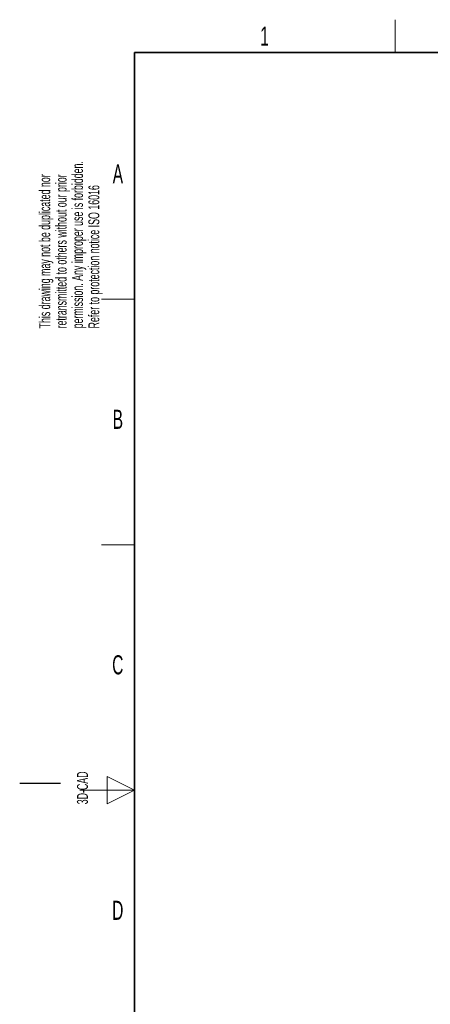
# Paper-space layout 'Blatt4' of a CAD drawing. Header units: millimetres. Extents: x 5 to 418, y 2 to 292.
# Tile 2 of 63: x 5 to 80, y 108 to 288. Entities that reach past the tile are written whole.
import ezdxf

# ---------------------------------------------------------------- set-up
doc = ezdxf.new("R2010")
doc.units = ezdxf.units.MM
doc.layers.add('SLD-0', color=7, linetype='Continuous')
doc.styles.add('SLDTEXTSTYLE0', font='TXT', dxfattribs={"width": 0.605})

psp = doc.layouts.new('Blatt4')

# ---------------------------------------------------------------- linework, layer by layer
at = {"layer": 'SLD-0', "lineweight": 18}
for p, q in [((73.75, 282.5), (73.75, 288.5)), ((20, 237.25), (26, 237.25)), ((20, 192.25), (26, 192.25)), ((26, 147.25), (21, 149.75)), ((21, 149.75), (21, 144.75)), ((16, 147.25), (26, 147.25)), ((21, 144.75), (26, 147.25))]:
    psp.add_line(p, q, dxfattribs=at)
at = {"layer": 'SLD-0', "lineweight": 35}
for p, q in [((408, 282.5), (26, 282.5)), ((26, 282.5), (26, 12))]:
    psp.add_line(p, q, dxfattribs=at)
at = {"layer": 'SLD-0'}
psp.add_line((12.5, 148.5), (5, 148.5), dxfattribs=at)

# ---------------------------------------------------------------- texts
at = {"layer": 'SLD-0', "char_height": 3.5, "attachment_point": 2, "style": 'SLDTEXTSTYLE0'}
for s, insert in [('1', (49.85, 287.24)), ('A', (22.98, 262)), ('B', (22.98, 217)), ('C', (22.96, 172)), ('D', (22.96, 127))]:
    psp.add_mtext(s, dxfattribs=dict(at, insert=insert))
at = {"layer": 'SLD-0', "char_height": 2, "attachment_point": 1, "rotation": 90, "style": 'SLDTEXTSTYLE0'}
for s, insert in [('permission. Any improper use is forbidden.', (14.58, 231.91)), ('retransmitted to others without our prior', (11.58, 231.91)), ('This drawing may not be duplicated nor', (8.58, 231.91)), ('Refer to protection notice ISO 16016', (17.58, 231.91)), ('3D-CAD', (15.49, 144.68)), ('noch Dritten zugänglich gemacht werden, und sie darf durch den Empfänger oder', (12.23, 7.24))]:
    psp.add_mtext(s, dxfattribs=dict(at, insert=insert))

doc.saveas('drawing.dxf')
